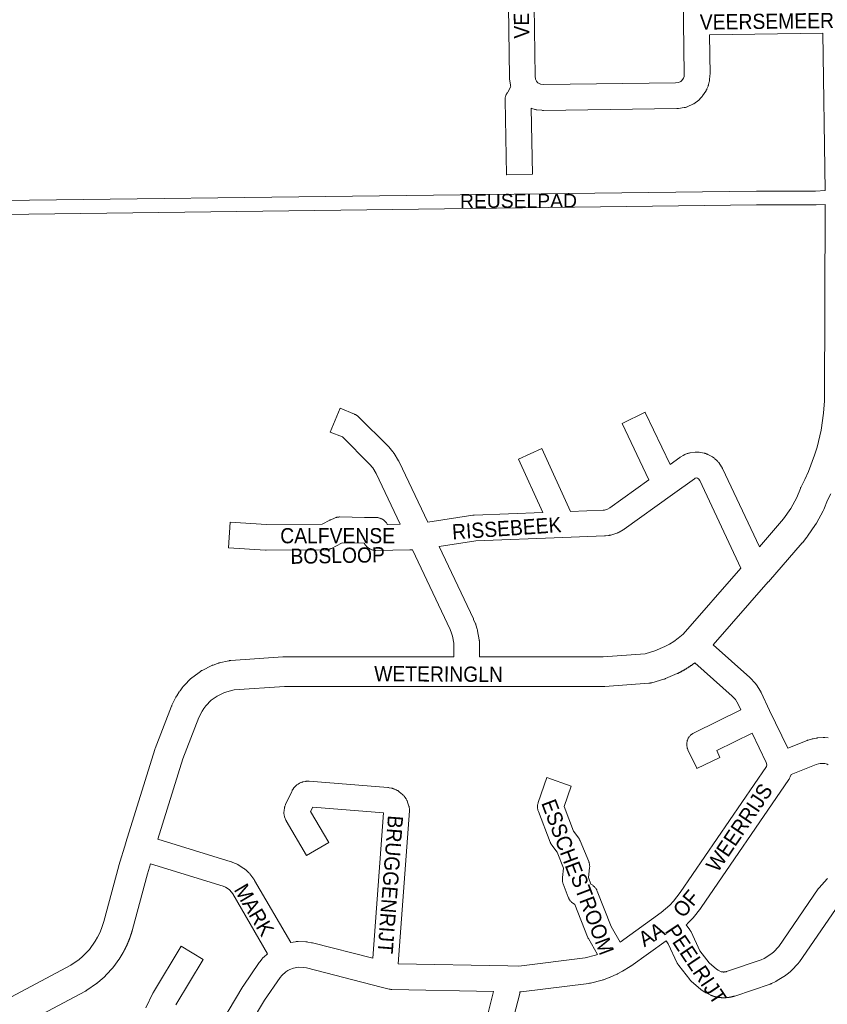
# Model space of a CAD drawing. Header units: metres. Extents: x 123819 to 142731, y 393440 to 405763.
# Tile 79 of 256: x 130596 to 131004, y 395282 to 395780. Entities that reach past the tile are written whole.
import ezdxf
from ezdxf.enums import TextEntityAlignment as Align

# ---------------------------------------------------------------- set-up
doc = ezdxf.new("R2010")
doc.units = ezdxf.units.M
doc.header["$MEASUREMENT"] = 0
for name, color, linetype, lineweight in [('gs-anno-wegen algemeen tekst', 7, 'Continuous', 0), ('gs-knt-aanvullende hoofdweg', 7, 'Continuous', 0), ('gs-knt-fietspaden', 7, 'Continuous', 0), ('gs-knt-wegen algemeen', 7, 'Continuous', 0), ('gs-vlk-plantopografie wegen algemeen', 7, 'Continuous', 0)]:
    doc.layers.add(name, color=color, linetype=linetype, lineweight=lineweight)
doc.styles.add('Style-Arial', font='arial.ttf')

msp = doc.modelspace()

# ---------------------------------------------------------------- linework, layer by layer
at = {"layer": 'gs-knt-aanvullende hoofdweg', "color": 7, "linetype": 'Continuous', "flags": 128}
for points in [[(131003.35, 395693.42), (131002.25, 395773.03)], [(130970.11, 395513.2), (130980.31, 395524.95), (130982.32, 395527.38), (130985.95, 395532.66), (130988.96, 395538.26), (130990.85, 395542.8), (130990.96, 395543.05), (130991.08, 395543.3), (130993.1, 395547.32), (130994.92, 395551.36), (130998.04, 395559.67), (130999.26, 395563.69), (131001.27, 395572.25), (131002.54, 395580.92), (131002.99, 395587.14), (131003.38, 395686.4)], [(131006.22, 395539.98), (131004.61, 395536.78), (131002.68, 395532.15), (131002.53, 395531.81), (131002.37, 395531.49), (130998.99, 395525.19), (130998.86, 395524.95), (130998.81, 395524.87), (130998.79, 395524.83), (130998.76, 395524.79), (130998.71, 395524.71), (130998.56, 395524.47), (130994.5, 395518.59), (130994.32, 395518.34), (130994.12, 395518.09), (130991.85, 395515.33), (130991.72, 395515.17), (130974.62, 395495.48), (130974.59, 395495.46), (130946.68, 395463.61)], [(130828.41, 395457.6), (130890.99, 395457.59), (130912.25, 395459.16), (130917.16, 395460.56), (130922.24, 395462.73), (130924.52, 395463.97), (130926.81, 395465.41), (130928.97, 395466.97), (130931.5, 395469.09), (130960.77, 395502.48)], [(130589.05, 395284.21), (130621.51, 395301.51), (130625.75, 395304.45), (130627.44, 395305.89), (130630.96, 395309.56), (130633.95, 395313.66), (130635.14, 395315.7), (130636.25, 395317.91), (130637.18, 395320.15), (130638.33, 395323.69), (130645.89, 395351.84), (130645.94, 395352.03), (130649.36, 395363.5), (130649.39, 395363.6), (130664.08, 395410.71), (130664.15, 395410.94), (130664.24, 395411.18), (130672.49, 395432.55), (130672.62, 395432.87), (130672.77, 395433.18), (130674.73, 395437.14), (130674.86, 395437.4), (130674.91, 395437.48), (130674.93, 395437.52), (130674.96, 395437.56), (130675, 395437.64), (130675.16, 395437.89), (130676.49, 395439.94), (130676.66, 395440.2), (130676.84, 395440.45), (130678.34, 395442.39), (130678.53, 395442.62), (130678.6, 395442.7), (130678.63, 395442.74), (130678.66, 395442.78), (130678.73, 395442.86), (130678.94, 395443.08), (130682.38, 395446.56), (130682.6, 395446.77), (130682.68, 395446.84), (130682.83, 395446.98), (130682.93, 395447.06), (130682.99, 395447.11), (130683.02, 395447.14), (130683.07, 395447.17), (130683.31, 395447.36), (130687.27, 395450.24), (130687.52, 395450.41), (130687.61, 395450.47), (130687.78, 395450.58), (130687.96, 395450.68), (130688.05, 395450.73), (130688.32, 395450.87), (130692.69, 395453.07), (130692.97, 395453.2), (130693.06, 395453.24), (130693.11, 395453.26), (130693.16, 395453.28), (130693.25, 395453.32), (130693.54, 395453.43), (130695.85, 395454.25), (130696.14, 395454.35), (130696.24, 395454.38), (130696.28, 395454.39), (130696.33, 395454.41), (130696.43, 395454.43), (130696.73, 395454.51), (130701.51, 395455.58), (130701.78, 395455.63), (130701.87, 395455.65), (130702.06, 395455.68), (130702.24, 395455.7), (130702.34, 395455.71), (130702.61, 395455.74), (130728.94, 395457.61), (130729.21, 395457.62), (130729.47, 395457.62), (130815.39, 395457.61)], [(130937.36, 395454.47), (130937.27, 395454.41), (130937.07, 395454.26), (130936.87, 395454.12), (130936.67, 395453.97), (130936.47, 395453.83), (130936.27, 395453.69), (130936.07, 395453.55), (130935.87, 395453.41), (130935.66, 395453.27), (130935.46, 395453.13), (130935.26, 395452.99), (130935.05, 395452.85), (130934.85, 395452.72), (130934.64, 395452.58), (130934.44, 395452.45), (130934.23, 395452.31), (130934.03, 395452.18), (130933.82, 395452.05), (130933.61, 395451.92), (130933.4, 395451.79), (130933.19, 395451.66), (130932.98, 395451.53), (130932.77, 395451.4), (130932.56, 395451.27), (130932.35, 395451.15), (130932.14, 395451.02), (130931.93, 395450.9), (130931.71, 395450.78), (130931.5, 395450.66), (130931.29, 395450.53), (130931.07, 395450.41), (130930.86, 395450.29), (130930.64, 395450.18), (130930.43, 395450.06), (130930.21, 395449.94), (130929.99, 395449.83), (130929.78, 395449.71), (130929.56, 395449.6), (130929.34, 395449.48), (130929.12, 395449.37), (130928.9, 395449.26), (130928.8, 395449.21), (130928.76, 395449.19), (130928.69, 395449.16), (130928.48, 395449.06), (130922.64, 395446.56), (130922.34, 395446.45), (130922.05, 395446.34), (130921.74, 395446.25), (130915.64, 395444.5), (130915.34, 395444.42), (130915.26, 395444.41), (130915.19, 395444.39), (130915.04, 395444.36), (130914.95, 395444.34), (130914.89, 395444.33), (130914.83, 395444.32), (130914.74, 395444.3), (130914.51, 395444.27), (130914.47, 395444.27), (130914.43, 395444.26), (130914.12, 395444.23), (130891.82, 395442.59), (130891.55, 395442.58), (130891.27, 395442.57), (130821.95, 395442.58), (130729.74, 395442.6), (130704.24, 395440.8), (130700.46, 395439.95), (130699.02, 395439.44), (130695.6, 395437.72), (130692.64, 395435.57), (130689.95, 395432.85), (130688.93, 395431.52), (130687.99, 395430.08), (130686.37, 395426.82), (130678.34, 395406), (130665.67, 395365.36)], [(130661.87, 395352.9), (130660.37, 395347.85), (130652.79, 395319.6), (130652.78, 395319.57), (130652.74, 395319.42), (130652.72, 395319.33), (130652.7, 395319.27), (130652.66, 395319.12), (130652.65, 395319.1), (130652.62, 395318.98), (130652.58, 395318.87), (130652.57, 395318.83), (130652.53, 395318.69), (130652.52, 395318.64), (130652.49, 395318.54), (130652.45, 395318.41), (130652.44, 395318.39), (130652.4, 395318.25), (130652.38, 395318.18), (130652.36, 395318.1), (130652.31, 395317.96), (130652.31, 395317.95), (130652.27, 395317.81), (130652.24, 395317.72), (130652.22, 395317.66), (130652.17, 395317.52), (130652.17, 395317.49), (130652.13, 395317.37), (130652.09, 395317.26), (130652.08, 395317.23), (130652.03, 395317.08), (130652.02, 395317.03), (130651.99, 395316.94), (130651.94, 395316.8), (130651.94, 395316.8), (130651.89, 395316.65), (130651.86, 395316.58), (130651.84, 395316.51), (130651.79, 395316.36), (130651.79, 395316.35), (130651.74, 395316.22), (130651.71, 395316.12), (130651.69, 395316.07), (130651.64, 395315.93), (130651.63, 395315.9), (130651.59, 395315.79), (130651.55, 395315.67), (130651.54, 395315.64), (130651.49, 395315.5), (130651.46, 395315.44), (130651.43, 395315.36), (130651.38, 395315.22), (130651.33, 395315.07), (130651.3, 395314.99), (130651.27, 395314.93), (130651.22, 395314.78), (130651.21, 395314.77), (130651.16, 395314.62), (130651.13, 395314.54), (130651.1, 395314.47), (130651.04, 395314.32), (130650.98, 395314.16), (130650.95, 395314.09), (130650.92, 395314.01), (130650.86, 395313.87), (130650.86, 395313.86), (130650.79, 395313.71), (130650.77, 395313.65), (130650.73, 395313.55), (130650.68, 395313.43), (130650.67, 395313.4), (130650.61, 395313.25), (130650.59, 395313.2), (130650.54, 395313.1), (130650.49, 395312.98), (130650.48, 395312.95), (130650.41, 395312.8), (130650.4, 395312.76), (130650.35, 395312.65), (130650.3, 395312.54), (130650.28, 395312.49), (130650.22, 395312.34), (130650.21, 395312.32), (130650.15, 395312.19), (130650.11, 395312.1), (130650.08, 395312.04), (130650.02, 395311.89), (130650.01, 395311.88), (130649.95, 395311.74), (130649.91, 395311.66), (130649.88, 395311.6), (130649.81, 395311.44), (130649.74, 395311.3), (130649.71, 395311.23), (130649.67, 395311.15), (130649.61, 395311.01), (130649.6, 395311), (130649.53, 395310.85), (130649.5, 395310.79), (130649.46, 395310.7), (130649.4, 395310.57), (130649.39, 395310.56), (130649.32, 395310.41), (130649.29, 395310.36), (130649.24, 395310.26), (130649.19, 395310.14), (130649.17, 395310.11), (130649.1, 395309.97), (130649.08, 395309.93), (130649.02, 395309.82), (130648.97, 395309.71), (130648.95, 395309.67), (130648.87, 395309.53), (130648.86, 395309.5), (130648.8, 395309.38), (130648.75, 395309.29), (130648.72, 395309.24), (130648.65, 395309.09), (130648.64, 395309.07), (130648.57, 395308.94), (130648.53, 395308.86), (130648.49, 395308.8), (130648.42, 395308.65), (130648.41, 395308.65), (130648.34, 395308.51), (130648.3, 395308.44), (130648.26, 395308.37), (130648.18, 395308.23), (130648.18, 395308.22), (130648.1, 395308.08), (130648.07, 395308.02), (130648.02, 395307.93), (130647.95, 395307.81), (130647.94, 395307.79), (130647.86, 395307.65), (130647.83, 395307.6), (130647.78, 395307.51), (130647.71, 395307.39), (130647.7, 395307.36), (130647.61, 395307.22), (130647.59, 395307.18), (130647.53, 395307.08), (130647.47, 395306.97), (130647.45, 395306.94), (130647.37, 395306.79), (130647.35, 395306.76), (130647.28, 395306.65), (130647.22, 395306.56), (130647.2, 395306.51), (130647.11, 395306.37), (130647.1, 395306.35), (130647.03, 395306.23), (130646.97, 395306.15), (130646.94, 395306.09), (130646.86, 395305.95), (130646.85, 395305.94), (130646.77, 395305.81), (130646.72, 395305.74), (130646.68, 395305.67), (130646.59, 395305.53), (130646.55, 395305.47), (130646.53, 395305.43), (130646.5, 395305.39), (130646.46, 395305.32), (130646.31, 395305.12), (130642.8, 395300.3), (130642.59, 395300.03), (130642.38, 395299.78), (130642.15, 395299.53), (130638.03, 395295.22), (130637.85, 395295.05), (130637.76, 395294.96), (130637.73, 395294.93), (130637.66, 395294.87), (130637.48, 395294.71), (130635.21, 395292.77), (130635.01, 395292.61), (130634.91, 395292.53), (130634.88, 395292.51), (130634.81, 395292.46), (130634.61, 395292.31), (130629.71, 395288.92), (130629.46, 395288.76), (130629.34, 395288.68), (130629.3, 395288.66), (130629.22, 395288.61), (130628.96, 395288.46), (130596.25, 395271.03)]]:
    msp.add_lwpolyline(points, dxfattribs=at)
at = {"layer": 'gs-knt-fietspaden', "color": 7, "linetype": 'Continuous', "flags": 128}
for points in [[(130587.03, 395688.45), (130968.57, 395693.19), (130968.61, 395693.19), (130998.56, 395693.23), (131003.35, 395693.42)], [(131003.38, 395686.4), (130998.77, 395686.22), (130998.64, 395686.22), (130968.64, 395686.17), (130587.14, 395681.44), (130587.14, 395681.44), (130578.24, 395681.21), (130578.22, 395681.21), (130567.93, 395681), (130567.92, 395681), (130559.16, 395680.52), (130559.16, 395680.52), (130552.23, 395679.61), (130548.94, 395678.88), (130548.88, 395678.87), (130540.15, 395677.09), (130321.74, 395620.92), (130321.73, 395620.92), (130321.62, 395620.9), (130321.44, 395620.86)]]:
    msp.add_lwpolyline(points, dxfattribs=at)
at = {"layer": 'gs-knt-wegen algemeen', "color": 7, "linetype": 'Continuous', "flags": 128}
for points in [[(130859.46, 395747.22), (130861, 395747.05), (130927.7, 395747.95), (130929.21, 395748.18), (130930.4, 395748.72), (130930.66, 395748.91), (130930.89, 395749.14), (130931.74, 395750.41), (130931.86, 395750.71), (130931.97, 395751.16), (130932.06, 395752.29), (130931.75, 395778.52), (130930.72, 395862.15)], [(130855.11, 395857.75), (130856.57, 395751.41), (130856.8, 395749.89), (130857.29, 395748.83), (130857.84, 395748.13), (130857.99, 395748.01), (130859.32, 395747.26), (130859.45, 395747.22), (130859.46, 395747.22), (130859.46, 395747.22)], [(130912.32, 395581.27), (130924.85, 395554.86), (130929.83, 395558.44), (130930.06, 395558.6), (130930.3, 395558.74), (130931.47, 395559.44), (130931.71, 395559.58), (130931.94, 395559.7), (130932.19, 395559.81), (130932.43, 395559.91), (130933.61, 395560.37), (130933.9, 395560.48), (130934.2, 395560.57), (130934.5, 395560.65), (130934.8, 395560.71), (130935.11, 395560.76), (130937.6, 395561.1), (130937.89, 395561.13), (130938.19, 395561.15), (130938.48, 395561.16), (130938.78, 395561.15), (130939.07, 395561.13), (130939.36, 395561.1), (130939.65, 395561.05), (130942.13, 395560.6), (130942.42, 395560.54), (130942.7, 395560.47), (130942.99, 395560.38), (130943.26, 395560.28), (130943.54, 395560.17), (130943.8, 395560.05), (130944.06, 395559.92), (130946.28, 395558.71), (130946.55, 395558.56), (130946.81, 395558.39), (130947.06, 395558.22), (130947.3, 395558.03), (130947.53, 395557.82), (130948.47, 395556.98), (130948.7, 395556.76), (130948.91, 395556.54), (130949.11, 395556.31), (130949.31, 395556.07), (130949.49, 395555.81), (130950.91, 395553.73), (130951.05, 395553.52), (130951.18, 395553.3), (130951.3, 395553.07), (130951.42, 395552.84), (130970.11, 395513.2)], [(130960.77, 395502.48), (130939.86, 395546.82), (130939.25, 395547.71), (130938.76, 395547.98), (130938.33, 395548.06), (130937.65, 395547.97), (130937.2, 395547.7), (130926.12, 395539.74), (130901.72, 395522.22), (130901.46, 395522.04), (130901.19, 395521.88), (130899.19, 395520.72), (130898.94, 395520.58), (130898.67, 395520.45), (130898.4, 395520.33), (130898.13, 395520.22), (130897.85, 395520.13), (130894.9, 395519.21), (130894.6, 395519.13), (130894.29, 395519.05), (130893.98, 395519), (130893.67, 395518.96), (130892.13, 395518.79), (130891.9, 395518.77), (130891.68, 395518.76), (130870.68, 395517.97), (130826.64, 395516.31), (130808.07, 395513.38)], [(130808.07, 395513.38), (130825.33, 395476.81), (130825.46, 395476.52), (130826.39, 395474.29), (130826.49, 395474.02), (130826.58, 395473.74), (130827.27, 395471.54), (130827.35, 395471.27), (130827.42, 395471), (130827.47, 395470.72), (130828.27, 395466.19), (130828.31, 395465.92), (130828.34, 395465.65), (130828.36, 395465.38), (130828.36, 395465.11), (130828.41, 395457.6)], [(130946.68, 395463.61), (130965.23, 395447.13), (130965.45, 395446.93), (130965.66, 395446.71), (130967.86, 395444.36), (130968.03, 395444.17), (130968.2, 395443.97), (130968.36, 395443.77), (130968.51, 395443.55), (130968.65, 395443.34), (130970.61, 395440.16), (130970.73, 395439.96), (130970.84, 395439.76), (130970.94, 395439.55), (130975.28, 395430.49)], [(130975.28, 395430.49), (130984.41, 395411.43), (130994.28, 395415.27), (130994.49, 395415.34), (130994.69, 395415.41), (130996.46, 395415.96), (130996.72, 395416.04), (130996.99, 395416.11), (130997.26, 395416.16), (130998.91, 395416.46), (130999.16, 395416.5), (130999.41, 395416.53), (130999.66, 395416.55), (131002.38, 395416.71), (131002.67, 395416.73), (131002.97, 395416.72), (131003.26, 395416.71), (131004.92, 395416.52)], [(131004.88, 395403.02), (131004.35, 395403.26), (131003.8, 395403.45), (131003.24, 395403.59), (131002.67, 395403.69), (131000.84, 395403.57), (130999.97, 395403.42), (130998.8, 395403.05), (130986.14, 395398.13), (130986.09, 395398), (130985.62, 395396.79), (130985.5, 395396.51), (130985.37, 395396.24), (130985.24, 395395.98), (130985.08, 395395.72), (130984.92, 395395.47), (130940.64, 395330.77), (130940.51, 395330.58), (130940.37, 395330.4), (130936.54, 395325.58), (130936.35, 395325.35), (130936.15, 395325.14), (130933.93, 395322.81), (130933.71, 395322.59), (130933.49, 395322.39), (130933.07, 395322.02)], [(130792.81, 395381.49), (130792.87, 395381.19), (130792.91, 395380.88), (130792.94, 395380.57), (130792.95, 395380.26), (130792.95, 395379.95), (130792.94, 395379.65), (130787.2, 395302.28)], [(130665.67, 395365.36), (130702.72, 395353.9), (130702.96, 395353.82), (130703.19, 395353.74), (130705.22, 395352.93), (130705.51, 395352.81), (130705.8, 395352.67), (130706.08, 395352.52), (130706.35, 395352.36), (130709.19, 395350.53), (130709.43, 395350.37), (130709.66, 395350.2), (130709.88, 395350.02), (130710.1, 395349.83), (130711.34, 395348.68), (130711.54, 395348.48), (130711.74, 395348.27), (130711.93, 395348.05), (130712.11, 395347.82), (130714.14, 395345.12), (130714.29, 395344.92), (130714.43, 395344.7), (130714.56, 395344.48), (130732.86, 395313.04)], [(130721.1, 395307.35), (130703.5, 395337.6), (130702.05, 395339.53), (130701.66, 395339.89), (130699.85, 395341.06), (130698.64, 395341.53), (130661.87, 395352.9)], [(130933.07, 395322.02), (130934.91, 395319.43), (130935.07, 395319.18), (130935.22, 395318.94), (130935.36, 395318.68), (130935.49, 395318.42), (130939.96, 395308.85), (130944.72, 395302.76), (130948.44, 395299.51), (130949.16, 395299.07), (130950.75, 395298.29), (130950.83, 395298.27), (130950.92, 395298.25), (130951, 395298.23), (130951.09, 395298.21), (130951.17, 395298.2), (130951.26, 395298.18), (130951.34, 395298.17), (130951.43, 395298.16), (130951.51, 395298.15), (130951.6, 395298.14), (130951.69, 395298.13), (130951.77, 395298.13), (130951.86, 395298.12), (130951.95, 395298.12), (130952.03, 395298.12), (130952.12, 395298.12), (130952.21, 395298.12), (130952.29, 395298.13), (130952.38, 395298.13), (130952.46, 395298.14), (130952.55, 395298.15), (130952.64, 395298.16), (130952.72, 395298.17), (130952.81, 395298.18), (130952.89, 395298.19), (130952.98, 395298.21), (130953.06, 395298.23), (130953.15, 395298.25), (130953.23, 395298.27), (130953.31, 395298.29), (130953.4, 395298.31), (130953.48, 395298.34), (130970.97, 395304.24), (130972.47, 395304.95), (130975.93, 395307.15), (130977.21, 395308.2), (130979.95, 395311.08), (130999.89, 395340.12), (131000.05, 395340.35), (131000.23, 395340.57), (131000.41, 395340.79), (131004.42, 395345.25), (131004.56, 395345.41)], [(131033.6, 395347.85), (131022.04, 395342.34), (131017.62, 395339.49), (131015.7, 395337.96), (131013.89, 395336.31), (131010.38, 395332.4), (130990.39, 395303.28), (130990.24, 395303.07), (130990.08, 395302.87), (130989.91, 395302.67), (130989.74, 395302.48), (130986.37, 395298.93), (130986.18, 395298.74), (130985.98, 395298.56), (130985.78, 395298.39)], [(130732.86, 395313.04), (130735.31, 395313.46), (130735.57, 395313.5), (130735.84, 395313.53), (130736.1, 395313.54), (130736.37, 395313.55), (130736.64, 395313.55), (130740.53, 395313.41), (130740.78, 395313.4), (130741.03, 395313.37), (130741.28, 395313.34), (130741.52, 395313.3), (130743.44, 395312.93), (130743.63, 395312.89), (130743.82, 395312.85), (130774.35, 395305.06)], [(130922.83, 395313.96), (130904.97, 395301.14), (130904.79, 395301.02), (130904.61, 395300.9), (130900.79, 395298.53), (130900.43, 395298.32), (130898.28, 395297.17), (130898.07, 395297.06), (130897.86, 395296.96), (130894.51, 395295.47), (130894.3, 395295.37), (130894.08, 395295.29), (130891.2, 395294.24), (130890.9, 395294.14), (130890.59, 395294.05), (130884.65, 395292.53), (130884.38, 395292.47), (130884.11, 395292.42), (130883.84, 395292.38), (130849.49, 395288.12), (130849.19, 395288.09), (130848.92, 395288.07)], [(130985.78, 395298.39), (130983.89, 395296.84), (130983.68, 395296.67), (130983.47, 395296.51), (130983.24, 395296.37), (130979.11, 395293.75), (130978.89, 395293.61), (130978.65, 395293.48), (130978.42, 395293.36), (130976.2, 395292.31), (130975.97, 395292.21), (130975.73, 395292.11), (130975.49, 395292.03), (130957.58, 395285.98), (130957.48, 395285.95), (130957.39, 395285.92), (130957.31, 395285.89), (130957.22, 395285.87), (130957.14, 395285.84), (130957.05, 395285.81), (130956.96, 395285.79), (130956.88, 395285.76), (130956.79, 395285.74), (130956.71, 395285.72), (130956.62, 395285.69), (130956.53, 395285.67), (130956.45, 395285.65), (130956.36, 395285.63), (130956.27, 395285.61), (130956.18, 395285.58), (130956.1, 395285.56), (130956.01, 395285.54), (130955.92, 395285.52), (130955.84, 395285.51), (130955.75, 395285.49), (130955.66, 395285.47), (130955.57, 395285.45), (130955.48, 395285.43), (130955.4, 395285.42), (130955.31, 395285.4), (130955.22, 395285.38), (130955.13, 395285.37), (130955.04, 395285.35), (130954.96, 395285.34), (130954.87, 395285.32), (130954.78, 395285.31), (130954.69, 395285.3), (130954.6, 395285.28), (130954.51, 395285.27), (130954.42, 395285.26), (130954.34, 395285.25), (130954.25, 395285.23), (130954.16, 395285.22), (130954.07, 395285.21), (130953.98, 395285.2), (130953.89, 395285.19), (130953.8, 395285.19), (130953.71, 395285.18), (130953.62, 395285.17), (130953.53, 395285.16), (130953.44, 395285.15), (130953.35, 395285.15), (130953.27, 395285.14), (130953.18, 395285.13), (130953.09, 395285.13), (130953, 395285.12), (130952.91, 395285.12), (130952.82, 395285.12), (130952.73, 395285.11), (130952.64, 395285.11), (130952.55, 395285.11), (130952.46, 395285.1), (130952.37, 395285.1), (130952.28, 395285.1), (130952.19, 395285.1), (130952.1, 395285.1), (130952.01, 395285.1), (130951.92, 395285.1), (130951.83, 395285.1), (130951.74, 395285.1), (130951.65, 395285.1), (130951.56, 395285.11), (130951.47, 395285.11), (130951.38, 395285.11), (130951.29, 395285.11), (130951.2, 395285.12), (130951.12, 395285.12), (130951.03, 395285.13), (130950.94, 395285.13), (130950.85, 395285.14), (130950.76, 395285.15), (130950.67, 395285.15), (130950.58, 395285.16), (130950.49, 395285.17), (130950.4, 395285.17), (130950.31, 395285.18), (130950.22, 395285.19), (130950.13, 395285.2), (130950.04, 395285.21), (130949.96, 395285.22), (130949.87, 395285.23), (130949.78, 395285.24), (130949.69, 395285.25), (130949.6, 395285.27), (130949.51, 395285.28), (130949.42, 395285.29), (130949.33, 395285.31), (130949.25, 395285.32), (130949.16, 395285.33), (130949.07, 395285.35), (130948.98, 395285.36), (130948.89, 395285.38), (130948.8, 395285.4), (130948.71, 395285.41), (130948.63, 395285.43), (130948.54, 395285.45), (130948.45, 395285.46), (130948.36, 395285.48), (130948.28, 395285.5), (130948.19, 395285.52), (130948.1, 395285.54), (130948.01, 395285.56), (130947.93, 395285.58), (130947.84, 395285.6), (130947.75, 395285.62), (130947.67, 395285.64), (130947.58, 395285.67), (130947.49, 395285.69), (130947.41, 395285.71), (130947.32, 395285.73), (130947.23, 395285.76), (130947.15, 395285.78), (130947.06, 395285.81), (130946.97, 395285.83), (130946.89, 395285.86), (130946.8, 395285.88), (130946.72, 395285.91), (130946.63, 395285.94), (130946.55, 395285.97), (130946.46, 395285.99), (130946.38, 395286.02), (130946.29, 395286.05), (130946.21, 395286.08), (130945.96, 395286.17), (130945.72, 395286.27), (130945.49, 395286.38), (130943.15, 395287.51), (130942.94, 395287.62), (130942.74, 395287.73), (130942.53, 395287.85), (130941.09, 395288.76), (130940.88, 395288.9), (130940.67, 395289.04), (130940.47, 395289.2), (130940.28, 395289.36), (130935.7, 395293.35), (130935.47, 395293.56), (130935.25, 395293.78), (130935.05, 395294.01), (130934.85, 395294.25), (130929.25, 395301.41), (130929.07, 395301.65), (130928.9, 395301.89), (130928.75, 395302.14), (130928.6, 395302.4), (130928.47, 395302.67), (130923.94, 395312.38), (130922.83, 395313.96)], [(130685.27, 395244.97), (130686.55, 395248.3), (130686.66, 395248.57), (130692.07, 395260.9), (130692.18, 395261.14), (130695.34, 395267.63), (130695.46, 395267.88), (130700.97, 395278.09), (130701.05, 395278.24), (130701.13, 395278.38), (130708.6, 395290.71), (130708.69, 395290.86), (130708.79, 395291.01), (130716.93, 395302.92), (130717.08, 395303.13), (130717.24, 395303.33), (130718.49, 395304.87), (130718.65, 395305.07), (130718.82, 395305.25), (130719, 395305.43), (130719.18, 395305.61), (130721.1, 395307.35)], [(130787.2, 395302.28), (130842.71, 395301.21), (130848.35, 395301.1), (130881.82, 395305.25), (130887.05, 395306.59), (130888.15, 395306.99)], [(130835.59, 395288.32), (130784.13, 395289.31), (130783.83, 395289.33), (130783.53, 395289.35), (130783.23, 395289.39), (130782.94, 395289.45), (130782.65, 395289.51), (130778.67, 395290.53), (130740.79, 395300.18), (130739.57, 395300.42), (130736.85, 395300.51), (130734.25, 395300.07), (130732.42, 395299.4), (130731.36, 395298.85), (130730.43, 395298.23), (130728.3, 395296.3), (130727.53, 395295.35), (130719.64, 395283.81), (130712.35, 395271.77)], [(130831.4, 395272.13), (130835.59, 395288.32)], [(130848.92, 395288.07), (130848.9, 395287.91), (130848.84, 395287.61), (130848.77, 395287.31), (130843.91, 395268.46)]]:
    msp.add_lwpolyline(points, dxfattribs=at)
for points in [[(131002.25, 395773.03), (130944.84, 395772.19), (130945.09, 395752.14), (130945.08, 395751.83), (130945.06, 395751.53), (130944.9, 395749.57), (130944.88, 395749.3), (130944.84, 395749.04), (130944.79, 395748.78), (130944.73, 395748.52), (130944.38, 395747.12), (130944.3, 395746.83), (130944.21, 395746.54), (130944.1, 395746.26), (130943.56, 395744.92), (130943.46, 395744.67), (130943.34, 395744.43), (130943.22, 395744.19), (130943.08, 395743.96), (130942.93, 395743.73), (130941.33, 395741.33), (130941.17, 395741.11), (130941.01, 395740.9), (130940.84, 395740.69), (130940.66, 395740.49), (130940.47, 395740.3), (130939.43, 395739.28), (130939.21, 395739.08), (130938.98, 395738.89), (130938.75, 395738.7), (130937.58, 395737.84), (130937.36, 395737.69), (130937.14, 395737.54), (130936.9, 395737.4), (130936.66, 395737.28), (130936.42, 395737.16), (130933.79, 395735.96), (130933.52, 395735.84), (130933.24, 395735.74), (130932.95, 395735.65), (130932.67, 395735.57), (130932.37, 395735.5), (130932.08, 395735.45), (130929.22, 395735.01), (130928.93, 395734.97), (130928.63, 395734.95), (130928.33, 395734.94), (130860.78, 395734.02), (130860.51, 395734.02), (130860.24, 395734.04), (130859.97, 395734.06), (130857.4, 395734.35), (130857.09, 395734.39), (130856.78, 395734.45), (130856.47, 395734.52), (130856.17, 395734.6), (130854.79, 395735.04), (130854.53, 395735.12), (130854.49, 395735.14), (130855.19, 395701.75, -0.327566), (130855.18, 395701.75), (130842.18, 395701.47, -0.327567), (130842.17, 395701.48), (130841.38, 395739.28), (130841.38, 395739.59), (130841.4, 395739.9), (130841.43, 395740.21), (130841.47, 395740.51), (130841.53, 395740.82), (130841.61, 395741.12), (130841.69, 395741.41), (130841.79, 395741.7), (130841.91, 395741.99), (130842.04, 395742.27), (130842.18, 395742.55), (130842.34, 395742.81), (130842.5, 395743.07), (130842.68, 395743.32), (130844.26, 395746.16), (130844.19, 395746.44), (130844.12, 395746.73), (130844.07, 395747.03), (130843.63, 395749.88), (130843.59, 395750.18), (130843.57, 395750.48), (130843.56, 395750.78), (130842.09, 395857.88)], [(130815.39, 395457.61), (130815.35, 395464.48), (130814.72, 395468.05), (130814.25, 395469.57), (130813.49, 395471.39), (130794.46, 395511.71), (130793.37, 395511.65), (130793.1, 395511.65), (130776.02, 395511.44), (130775.71, 395511.44), (130775.39, 395511.46), (130775.08, 395511.5), (130774.77, 395511.55), (130774.46, 395511.61), (130774.16, 395511.69), (130773.86, 395511.78), (130773.56, 395511.89), (130773.27, 395512.01), (130772.99, 395512.15), (130772.71, 395512.3), (130772.44, 395512.46), (130772.18, 395512.64), (130771.93, 395512.82), (130771.69, 395513.02), (130771.46, 395513.24), (130771.23, 395513.46), (130771.02, 395513.69), (130770.82, 395513.93), (130770.63, 395514.19), (130770.46, 395514.45), (130770.29, 395514.72), (130770.15, 395514.99), (130770.11, 395515.06), (130758.98, 395515.28), (130758.52, 395515.08), (130753.45, 395512.45), (130753.18, 395512.31), (130752.9, 395512.19), (130752.61, 395512.08), (130752.31, 395511.99), (130752.02, 395511.9), (130751.72, 395511.84), (130751.41, 395511.79), (130751.11, 395511.75), (130750.8, 395511.72), (130750.49, 395511.71), (130720.48, 395511.54), (130720.25, 395511.54), (130720.03, 395511.55), (130701.42, 395512.74, -0.384518), (130701.41, 395512.75), (130702.24, 395525.72, -0.384516), (130702.25, 395525.73), (130720.63, 395524.56), (130748.84, 395524.72), (130752.71, 395526.73), (130752.91, 395526.83), (130753.12, 395526.93), (130755.09, 395527.78), (130755.38, 395527.9), (130755.67, 395528), (130755.97, 395528.09), (130756.27, 395528.17), (130756.57, 395528.23), (130756.88, 395528.27), (130757.19, 395528.31), (130757.5, 395528.32), (130757.81, 395528.32), (130770.24, 395528.08), (130776, 395528.06), (130776.32, 395528.06), (130776.63, 395528.03), (130776.94, 395527.99), (130777.24, 395527.94), (130777.55, 395527.87), (130777.85, 395527.79), (130778.14, 395527.7), (130778.44, 395527.59), (130778.72, 395527.46), (130779, 395527.32), (130779.27, 395527.17), (130779.54, 395527.01), (130779.8, 395526.83), (130780.04, 395526.65), (130780.28, 395526.45), (130780.51, 395526.23), (130780.73, 395526.01), (130780.94, 395525.78), (130781.14, 395525.54), (130781.32, 395525.29), (130781.49, 395525.03), (130781.65, 395524.76), (130781.78, 395524.53), (130788.34, 395524.61), (130776.08, 395550.38), (130774.38, 395553.24), (130772.79, 395555.09), (130759, 395568.8), (130752.9, 395571.3, -0.385227), (130752.9, 395571.31), (130757.82, 395583.34, -0.369004), (130757.83, 395583.35), (130765.13, 395580.36), (130765.39, 395580.25), (130765.65, 395580.12), (130765.9, 395579.99), (130766.14, 395579.84), (130766.38, 395579.68), (130766.61, 395579.52), (130766.83, 395579.34), (130767.05, 395579.15), (130767.26, 395578.95), (130782.16, 395564.14), (130782.34, 395563.95), (130782.51, 395563.75), (130784.63, 395561.28), (130784.81, 395561.06), (130784.97, 395560.84), (130785.13, 395560.61), (130785.28, 395560.38), (130787.42, 395556.78), (130787.57, 395556.52), (130787.71, 395556.25), (130802.26, 395525.64)], [(130802.26, 395525.64), (130824.99, 395529.23), (130825.24, 395529.27), (130825.5, 395529.29), (130825.76, 395529.31), (130860.49, 395530.62), (130848.19, 395557.62, -0.384557), (130848.19, 395557.64), (130860.03, 395563.02, -0.384558), (130860.04, 395563.02), (130874.55, 395531.14), (130890.96, 395531.76), (130891.65, 395531.84), (130893.29, 395532.35), (130894.38, 395532.98), (130914.11, 395547.15), (130900.55, 395575.69, -0.38463), (130900.56, 395575.7), (130912.3, 395581.28, -0.390298), (130912.32, 395581.27)], [(130899.55, 395313.28), (130920.31, 395328.18), (130924.72, 395332.01), (130926.53, 395333.91), (130930.03, 395338.31), (130973.7, 395402.13), (130973.83, 395403), (130973.48, 395404.11), (130966.37, 395418.96), (130948.47, 395410.27), (130950.14, 395406.69, -0.384595), (130950.14, 395406.68), (130938.37, 395401.16, -0.3846), (130938.35, 395401.17), (130933.95, 395410.56), (130933.82, 395410.85), (130933.71, 395411.14), (130933.61, 395411.44), (130933.53, 395411.75), (130933.46, 395412.06), (130933.41, 395412.37), (130933.37, 395412.68), (130933.34, 395413), (130933.34, 395413.32), (130933.34, 395413.63), (130933.37, 395413.95), (130933.4, 395414.26), (130933.46, 395414.58), (130933.53, 395414.89), (130933.61, 395415.19), (130933.61, 395415.19), (130933.61, 395415.19), (130933.71, 395415.49), (130933.82, 395415.79), (130933.95, 395416.08), (130934.09, 395416.36), (130934.25, 395416.64), (130934.41, 395416.91), (130934.59, 395417.17), (130934.79, 395417.42), (130934.99, 395417.66), (130935.21, 395417.89), (130935.44, 395418.11), (130935.68, 395418.32), (130935.92, 395418.51), (130936.18, 395418.7), (130936.45, 395418.87), (130936.72, 395419.03), (130937, 395419.17), (130960.74, 395430.7), (130959.35, 395433.61), (130957.91, 395435.94), (130956.36, 395437.6), (130937.36, 395454.47)], [(130774.35, 395305.06), (130779.8, 395378.57), (130744, 395381.47), (130742.96, 395379.26), (130752.09, 395363.57, -0.390911), (130752.09, 395363.56), (130740.85, 395357.02, -0.3717), (130740.84, 395357.02), (130730.65, 395374.53), (130730.53, 395374.76), (130730.41, 395374.99), (130730.3, 395375.23), (130730.2, 395375.47), (130730.11, 395375.72), (130729.79, 395376.66), (130729.7, 395376.96), (130729.62, 395377.27), (130729.56, 395377.57), (130729.51, 395377.89), (130729.47, 395378.2), (130729.45, 395378.51), (130729.45, 395378.83), (130729.46, 395379.15), (130729.49, 395379.46), (130729.53, 395379.77), (130729.75, 395381.15), (130729.8, 395381.45), (130729.87, 395381.75), (130729.96, 395382.04), (130730.05, 395382.33), (130730.16, 395382.62), (130730.29, 395382.9), (130733.4, 395389.52), (130733.53, 395389.79), (130733.68, 395390.04), (130733.83, 395390.29), (130734, 395390.54), (130734.52, 395391.27), (130734.7, 395391.51), (130734.89, 395391.74), (130735.1, 395391.97), (130735.31, 395392.18), (130735.53, 395392.38), (130735.76, 395392.58), (130736, 395392.76), (130736.57, 395393.17), (130736.82, 395393.35), (130737.09, 395393.51), (130737.35, 395393.66), (130737.63, 395393.79), (130737.91, 395393.92), (130738.19, 395394.03), (130738.49, 395394.12), (130738.78, 395394.21), (130739.08, 395394.27), (130740.45, 395394.56), (130740.75, 395394.61), (130741.05, 395394.65), (130741.36, 395394.68), (130741.67, 395394.69), (130741.97, 395394.69), (130742.28, 395394.67), (130781.95, 395391.46), (130782.2, 395391.44), (130782.44, 395391.4), (130782.69, 395391.36), (130783.93, 395391.11), (130784.2, 395391.06), (130784.46, 395390.99), (130784.72, 395390.91), (130784.98, 395390.81), (130785.23, 395390.71), (130786.19, 395390.3), (130786.48, 395390.17), (130786.75, 395390.03), (130787.02, 395389.87), (130787.28, 395389.7), (130787.54, 395389.52), (130787.78, 395389.33), (130789.39, 395388), (130789.62, 395387.79), (130789.85, 395387.58), (130790.06, 395387.35), (130790.26, 395387.12), (130790.45, 395386.87), (130790.63, 395386.62), (130791.22, 395385.75), (130791.38, 395385.49), (130791.54, 395385.22), (130791.68, 395384.94), (130791.81, 395384.66), (130791.92, 395384.37), (130792.02, 395384.08), (130792.65, 395382.09), (130792.74, 395381.79), (130792.81, 395381.49)], [(130888.15, 395306.99), (130883.53, 395315), (130883.41, 395315.21), (130883.3, 395315.43), (130883.2, 395315.65), (130883.11, 395315.87), (130876.64, 395332.33), (130875.92, 395332.79), (130875.67, 395332.96), (130875.43, 395333.13), (130875.2, 395333.32), (130874.98, 395333.52), (130874.77, 395333.73), (130874.56, 395333.95), (130874.37, 395334.18), (130874.19, 395334.41), (130874.02, 395334.66), (130873.86, 395334.91), (130873.71, 395335.17), (130873.57, 395335.43), (130873.45, 395335.7), (130873.34, 395335.98), (130870.77, 395342.8), (130870.67, 395343.1), (130870.58, 395343.4), (130870.5, 395343.7), (130870.44, 395344.01), (130870.4, 395344.33), (130870.37, 395344.64), (130870.35, 395344.96), (130870.36, 395345.27), (130870.37, 395345.59), (130870.4, 395345.9), (130871, 395350.67), (130867.67, 395358.73), (130865.02, 395362.34), (130864.85, 395362.57), (130864.7, 395362.82), (130864.55, 395363.07), (130864.42, 395363.32), (130864.3, 395363.59), (130864.19, 395363.85), (130858.2, 395379.41), (130858.1, 395379.7), (130858.01, 395379.99), (130857.94, 395380.28), (130857.87, 395380.58), (130857.83, 395380.88), (130857.79, 395381.18), (130857.77, 395381.48), (130857.77, 395381.78), (130857.78, 395382.09), (130857.8, 395382.39), (130857.84, 395382.69), (130857.89, 395382.99), (130857.95, 395383.29), (130858.03, 395383.58), (130858.12, 395383.87), (130862.47, 395396.46, -0.385049), (130862.48, 395396.46), (130874.77, 395392.22, -0.385048), (130874.78, 395392.21), (130871.21, 395381.87), (130876.03, 395369.34), (130878.63, 395365.8), (130878.81, 395365.54), (130878.98, 395365.28), (130879.13, 395365), (130879.27, 395364.72), (130879.4, 395364.43), (130883.69, 395354.05), (130883.8, 395353.76), (130883.9, 395353.48), (130883.98, 395353.18), (130884.05, 395352.88), (130884.1, 395352.58), (130884.14, 395352.28), (130884.17, 395351.98), (130884.18, 395351.67), (130884.18, 395351.37), (130884.16, 395351.06), (130884.13, 395350.76), (130883.52, 395345.88), (130884.76, 395342.59), (130885.44, 395342.15), (130885.7, 395341.98), (130885.95, 395341.79), (130886.19, 395341.59), (130886.42, 395341.38), (130886.65, 395341.16), (130886.86, 395340.92), (130887.06, 395340.68), (130887.24, 395340.43), (130887.42, 395340.17), (130887.58, 395339.9), (130887.73, 395339.62), (130887.86, 395339.34), (130887.99, 395339.05), (130895.05, 395321.08), (130899.55, 395313.28)], [(130659.61, 395280), (130663.11, 395287.34), (130663.25, 395287.62), (130663.41, 395287.89), (130677.42, 395311.12, -0.391712), (130677.44, 395311.12), (130688.57, 395304.41, -0.385662), (130688.57, 395304.4), (130674.72, 395281.44)]]:
    msp.add_lwpolyline(points, format="xyb", dxfattribs=at)
at = {"layer": 'gs-vlk-plantopografie wegen algemeen', "color": 7, "linetype": 'Continuous', "flags": 128}
for points in [[(130587.03, 395688.45), (130968.57, 395693.19), (130968.61, 395693.19), (130998.56, 395693.23), (131003.35, 395693.42)], [(131003.38, 395686.4), (130998.77, 395686.22), (130998.64, 395686.22), (130968.64, 395686.17), (130587.14, 395681.44), (130587.14, 395681.44), (130578.24, 395681.21), (130578.22, 395681.21), (130567.93, 395681), (130567.92, 395681), (130559.16, 395680.52), (130559.16, 395680.52), (130552.23, 395679.61), (130548.94, 395678.88), (130548.88, 395678.87), (130540.15, 395677.09), (130321.74, 395620.92), (130321.73, 395620.92), (130321.62, 395620.9), (130321.44, 395620.86)]]:
    msp.add_lwpolyline(points, dxfattribs=at)

# ---------------------------------------------------------------- texts
at = {"layer": 'gs-anno-wegen algemeen tekst', "color": 7, "style": 'Style-Arial', "width": 0.909091}
for s, rotation, p in [('VEERSEMEER', 90.7391, (130849.33, 395804.33)), ('VEERSEMEER', 0.7391, (130973.88, 395779.13)), ('RISSEBEEK', 3.9315, (130842.19, 395522.63)), ('BOSLOOP', 1.0278, (130756.63, 395508.86)), ('WETERINGLN', 359.6349, (130807.7, 395448.9)), ('WEERRIJS', 56.0401, (130959.89, 395371.18)), ('ESSCHE', 290.6687, (130870.26, 395366.19)), ('BRUGGENRIJT', 265.6418, (130783.3, 395342.33)), ('STROOM', 290.6687, (130885.55, 395327.46)), ('MARK', 300.5312, (130714.39, 395329.57)), ('OF', 50.0903, (130932.99, 395332.71)), ('AA', 30.5571, (130915.51, 395317.19))]:
    msp.add_text(s, height=7.7, rotation=rotation, dxfattribs=at).set_placement(p, align=Align.MIDDLE_CENTER)
at = {"layer": 'gs-anno-wegen algemeen tekst', "color": 7, "style": 'Style-Arial'}
msp.add_text('REUSELPAD', height=7, rotation=0.1375, dxfattribs=at).set_placement((130848.16, 395688.26), align=Align.MIDDLE_CENTER)
at = {"layer": 'gs-anno-wegen algemeen tekst', "color": 7, "style": 'Style-Arial', "width": 0.909091}
msp.add_text('CALFVENSE', height=7.7, dxfattribs=at).set_placement((130756.63, 395518.86), align=Align.MIDDLE_CENTER)
at = {"layer": 'gs-anno-wegen algemeen tekst', "color": 7, "insert": (130937.92, 395301.96), "char_height": 7.7, "attachment_point": 5, "rotation": 303.8085, "line_spacing_factor": 0.6, "style": 'Style-Arial'}
msp.add_mtext('\\H1x;\\W0.909091;PEELRIJT', dxfattribs=at)

doc.saveas('drawing.dxf')
